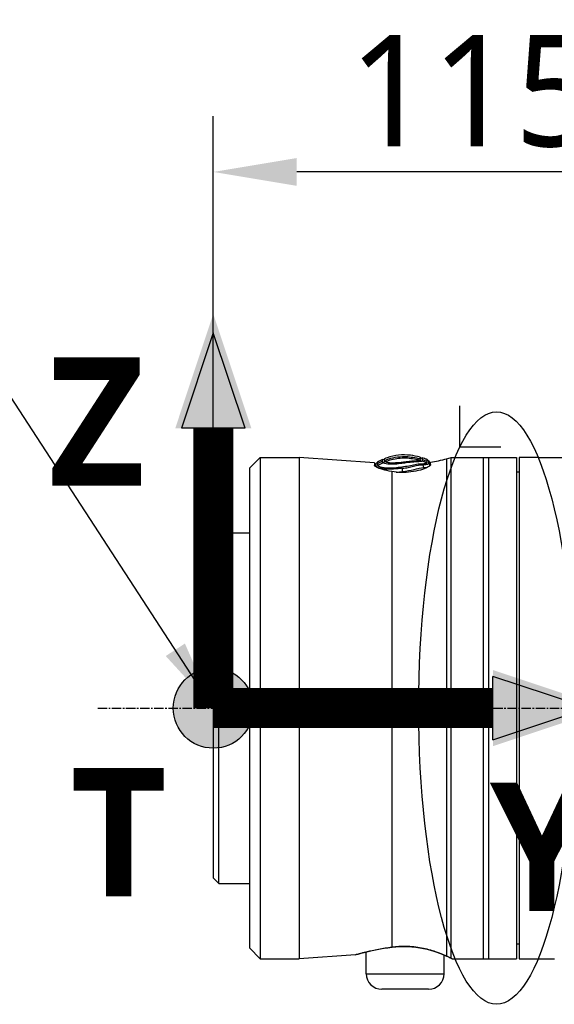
# Model space of a CAD drawing. Header units: millimetres. Extents: x 0 to 5219, y 0 to 2970.
# Tile 146 of 228: x 1741 to 1837, y 2185 to 2362. Entities that reach past the tile are written whole.
import ezdxf

# ---------------------------------------------------------------- set-up
doc = ezdxf.new("R2010")
doc.units = ezdxf.units.MM
doc.header["$LTSCALE"] = 0.2
doc.linetypes.add('CENTER2', pattern=[1.125, 0.75, -0.125, 0.125, -0.125])
for name, color, linetype in [('02_Center Line', 1, 'CENTER2'), ('07_Special Line2', 76, 'Continuous'), ('12_Before Rev.Num.', 5, 'Continuous'), ('13_After Rev.Num.', 6, 'Continuous')]:
    doc.layers.add(name, color=color, linetype=linetype)
doc.layers.add('14_Mark', color=7, linetype='Continuous', true_color=0xe03c31)
doc.styles.add('Rainbow-5.0 Style', font='malgunsl.ttf')
doc.dimstyles.new('Rainbow-5.0 Style', dxfattribs={"dimtxt": 4, "dimasz": 2.5, "dimexe": 1, "dimexo": 1, "dimgap": 1, "dimtad": 1, "dimdsep": 46, "dimtxsty": 'Rainbow-5.0 Style', "dimcen": 0, "dimclrd": 251, "dimclre": 251, "dimclrt": 7, "dimazin": 3, "dimtp": 0.1, "dimtm": 0.1, "dimtfac": 0.61, "dimtmove": 0, "dimatfit": 3, "dimfxl": 1, "dimlwd": -1, "dimlwe": -1, "dimarcsym": 1})
doc.dimstyles.new('Rainbow-5.0 Style$0', dxfattribs={"dimtxt": 4, "dimasz": 3, "dimexe": 2, "dimexo": 1, "dimgap": 0.8, "dimtad": 1, "dimzin": 9, "dimdsep": 46, "dimtxsty": 'Rainbow-5.0 Style', "dimcen": 0, "dimclrd": 251, "dimclre": 251, "dimclrt": 256, "dimadec": 1, "dimazin": 0, "dimtp": 0.1, "dimtm": 0.1, "dimtfac": 0.61, "dimtmove": 0, "dimatfit": 3, "dimfxl": 1, "dimlwd": -1, "dimlwe": -1, "dimarcsym": 1})

# ---------------------------------------------------------------- blocks, each defined once
blk = doc.blocks.new('*D88')
at = {"color": 251, "linetype": 'ByBlock', "transparency": 16777216}
for p, q in [((1775.91, 2273.4), (1775.91, 2344.18)), ((1891.21, 2290.86), (1891.21, 2344.18)), ((1876.21, 2334.18), (1790.91, 2334.18))]:
    blk.add_line(p, q, dxfattribs=at)
at = {"color": 251, "transparency": 16777216}
for points in [[(1790.91, 2336.68), (1790.91, 2331.68), (1775.91, 2334.18)], [(1876.21, 2336.68), (1876.21, 2331.68), (1891.21, 2334.18)]]:
    blk.add_solid(points, dxfattribs=at)
at = {"layer": 'Defpoints', "color": 0, "transparency": 16777216}
for p in [(1775.91, 2334.18), (1891.21, 2285.86), (1775.91, 2268.4)]:
    blk.add_point(p, dxfattribs=at)
at = {"transparency": 16777216, "insert": (1833.56, 2348.58), "char_height": 20, "attachment_point": 5, "style": 'Rainbow-5.0 Style'}
blk.add_mtext('115.3', dxfattribs=at)
blk = doc.blocks.new('A$C32c156e9')
for p, q in [((-265.05, 1540.06), (-263.11, 1542)), ((-263.11, 1542), (-263.11, 1452)), ((-263.11, 1542), (-256.13, 1542)), ((-256.13, 1542), (-256.13, 1452)), ((-242.6, 1541.05), (-256.13, 1542)), ((-229.6, 1541.78), (-228.79, 1542)), ((-228.79, 1452.1), (-228.79, 1542)), ((-228.79, 1542), (-217.05, 1542)), ((-223.05, 1542), (-223.05, 1452)), ((-222.05, 1542), (-222.05, 1452)), ((-217.05, 1542), (-217.05, 1452)), ((-216.55, 1542), (-216.55, 1452)), ((-213.55, 1542), (-216.55, 1542)), ((-213.05, 1542), (-202.13, 1542)), ((-242.6, 1541.05), (-242.6, 1540.62)), ((-232.63, 1540.81), (-232.63, 1540.56)), ((-232.5, 1540.73), (-232.5, 1541.16)), ((-229.6, 1541.78), (-229.6, 1452.47)), ((-265.05, 1540.06), (-265.05, 1453.94)), ((-239.46, 1539.48), (-239.46, 1454.07)), ((-216.55, 1539.39), (-217.05, 1539.4)), ((-271.55, 1527.5), (-270.55, 1528.5)), ((-270.55, 1465.5), (-270.55, 1528.5)), ((-270.55, 1528.5), (-265.05, 1528.5)), ((-271.55, 1527.5), (-271.55, 1466.5)), ((-271.55, 1466.5), (-270.55, 1465.5)), ((-270.55, 1465.5), (-265.05, 1465.5)), ((-265.05, 1453.94), (-263.11, 1452)), ((-216.55, 1454.61), (-217.05, 1454.6)), ((-263.11, 1452), (-256.13, 1452)), ((-245.98, 1452.71), (-256.13, 1452)), ((-244.05, 1453.21), (-244.05, 1453.21)), ((-244.05, 1449.3), (-244.05, 1453.19)), ((-230.05, 1452.67), (-230.05, 1452.67)), ((-230.05, 1449.3), (-230.05, 1452.65)), ((-228.6, 1452), (-217.05, 1452)), ((-216.55, 1452), (-213.55, 1452)), ((-213.05, 1452), (-210.24, 1452)), ((-244.05, 1449.3), (-230.05, 1449.3)), ((-232.85, 1446.5), (-241.25, 1446.5))]:
    blk.add_line(p, q)
for centre, radius, start, end in [((-241.06, 1541.96), 0.355, 255.413, 331.286), ((-237.36, 1570.76), 30, 279.3302, 285), ((-241.25, 1449.3), 2.8, 180, 270), ((-232.85, 1449.3), 2.8, 270, 0)]:
    blk.add_arc(centre, radius, start, end)
for centre, major_axis, ratio, start_param, end_param in [((-234.08, 1542.3), (0.199, 0.356), 0.831402, 2.663698, 3.987093), ((-239.81, 1530.57), (-4.56, -11.08), 0.720783, 3.806084, 3.905991), ((-239.7, 1530.08), (4.32, 11.32), 0.717713, 0.634987, 0.736919), ((-241.06, 1541.49), (-0.228, 0.283), 0.976663, 2.222442, 3.54912), ((-242.68, 1500.16), (1.52, 41.46), 0.006101, 6.130261, 6.161035), ((-239.26, 1542.25), (4.86, -0.68), 0.118536, 6.11033, 6.189694), ((-234.13, 1541.76), (0.123, 0.421), 0.70504, 2.378722, 3.696013), ((-239.53, 1455.05), (0.129, -0.992), 0.272992, 6.072165, 6.283186), ((-239.53, 1455.05), (0.129, -0.992), 0.272992, 0.000001, 0.000029), ((-229.34, 1453.43), (-0.408, -0.913), 0.834776, 6.093501, 6.09388), ((-229.34, 1453.43), (-0.408, -0.913), 0.834776, 0.000045, 0.186999)]:
    blk.add_ellipse(centre, major_axis=major_axis, ratio=ratio, start_param=start_param, end_param=end_param)
for points, knots in [([(-234.39, 1542.06), (-234.97, 1542.22), (-235.54, 1542.34), (-236.1, 1542.4), (-237.56, 1542.58), (-238.95, 1542.44), (-240.29, 1541.97), (-240.44, 1541.92), (-240.6, 1541.86), (-240.75, 1541.79)], [0.073579, 0.073579, 0.073579, 0.073579, 1.773456, 1.773456, 1.773456, 6.187837, 6.187837, 6.187837, 6.697304, 6.697304, 6.697304, 6.697304]), ([(-240.74, 1541.49), (-240.26, 1541.69), (-239.76, 1541.84), (-239.27, 1541.96), (-238.7, 1542.08), (-238.12, 1542.16), (-237.53, 1542.17), (-236.71, 1542.2), (-235.88, 1542.11), (-235.02, 1541.92), (-234.81, 1541.87), (-234.59, 1541.82), (-234.38, 1541.75)], [1.942734, 1.942734, 1.942734, 1.942734, 3.510907, 3.510907, 3.510907, 5.294969, 5.294969, 5.294969, 7.771433, 7.771433, 7.771433, 8.384461, 8.384461, 8.384461, 8.384461]), ([(-234.49, 1541.48), (-234.69, 1541.54), (-234.89, 1541.59), (-235.1, 1541.63), (-235.92, 1541.81), (-236.75, 1541.9), (-237.58, 1541.87), (-237.6, 1541.87), (-237.61, 1541.87), (-237.62, 1541.87), (-238.47, 1541.83), (-239.31, 1541.68), (-240.11, 1541.4), (-240.29, 1541.35), (-240.46, 1541.28), (-240.63, 1541.21)], [-8.25646, -8.25646, -8.25646, -8.25646, -7.624618, -7.624618, -7.624618, -5.1247, -5.1247, -5.1247, -5.082989, -5.082989, -5.082989, -2.541442, -2.541442, -2.541442, -1.992945, -1.992945, -1.992945, -1.992945]), ([(-234.39, 1542.06), (-234.39, 1542.06), (-234.39, 1542.05), (-234.39, 1542.02), (-234.39, 1542), (-234.39, 1541.97), (-234.38, 1541.92), (-234.38, 1541.88), (-234.38, 1541.82), (-234.38, 1541.75)], [0, 0, 0, 0, 1.709554, 1.709554, 1.709554, 3.419104, 3.419104, 3.419104, 5.066451, 5.066451, 5.066451, 5.066451]), ([(-233.99, 1541.94), (-233.98, 1541.94), (-233.99, 1541.91), (-233.98, 1541.84), (-233.98, 1541.81), (-233.98, 1541.73), (-233.97, 1541.68), (-233.97, 1541.63)], [-0.4980541, -0.4980541, -0.4980541, -0.4980541, -0.2482966, -0.2482966, -0.1249533, -0.1249533, -0.0001115, -0.0001115, -0.0001115, -0.0001115]), ([(-233.09, 1541.62), (-233.19, 1541.66), (-233.29, 1541.7), (-233.39, 1541.73), (-233.53, 1541.78), (-233.66, 1541.83), (-233.8, 1541.88), (-233.86, 1541.9), (-233.92, 1541.92), (-233.99, 1541.94)], [-1.0896743, -1.0896743, -1.0896743, -1.0896743, -0.7634499, -0.7634499, -0.7634499, -0.3184296, -0.3184296, -0.3184296, -0.1133023, -0.1133023, -0.1133023, -0.1133023]), ([(-213.05, 1542), (-213.05, 1542), (-213.06, 1542), (-213.11, 1542), (-213.15, 1542), (-213.24, 1542), (-213.3, 1542), (-213.42, 1542), (-213.49, 1542), (-213.55, 1542)], [0.075338, 0.075338, 0.075338, 0.075338, 0.09417251, 0.09417251, 0.11300701, 0.11300701, 0.13184151, 0.13184151, 0.15067601, 0.15067601, 0.15067601, 0.15067601]), ([(-239.46, 1539.48), (-240.07, 1539.58), (-240.63, 1539.72), (-241.53, 1539.98), (-241.92, 1540.13), (-242.46, 1540.4), (-242.59, 1540.52), (-242.6, 1540.62), (-242.6, 1540.62), (-242.6, 1540.62)], [0.1977937, 0.1977937, 0.1977937, 0.1977937, 0.387441, 0.387441, 0.5821596, 0.5821596, 0.7768781, 0.7768781, 0.7818888, 0.7818888, 0.7818888, 0.7818888]), ([(-237.53, 1540.07), (-237.53, 1540.07), (-237.54, 1540.07), (-237.54, 1540.07), (-237.89, 1540.02), (-238.24, 1539.98), (-238.58, 1539.95), (-239.34, 1539.89), (-240.05, 1539.88), (-240.63, 1539.93), (-240.63, 1539.93), (-240.64, 1539.93), (-240.64, 1539.93), (-241.49, 1540.01), (-242.07, 1540.17), (-242.19, 1540.35), (-242.19, 1540.35), (-242.19, 1540.35), (-242.19, 1540.35), (-242.24, 1540.44), (-242.26, 1540.52), (-242.26, 1540.59), (-242.25, 1540.66), (-242.24, 1540.73), (-242.25, 1540.77), (-242.26, 1540.82), (-242.26, 1540.86), (-242.26, 1540.88), (-242.26, 1540.91), (-242.26, 1540.92), (-242.26, 1540.92)], [-13.766731, -13.766731, -13.766731, -13.766731, -13.746995, -13.746995, -13.746995, -12.677572, -12.677572, -12.677572, -10.325221, -10.325221, -10.325221, -10.30933, -10.30933, -10.30933, -6.88347, -6.88347, -6.88347, -6.871665, -6.871665, -6.871665, -5.161042, -5.161042, -5.161042, -3.441356, -3.441356, -3.441356, -1.714274, -1.714274, -1.714274, 0, 0, 0, 0]), ([(-242.05, 1541.15), (-242.05, 1541.15), (-242.05, 1541.14), (-242.05, 1541.11), (-242.05, 1541.09), (-242.05, 1541.05), (-242.04, 1541.01), (-242.04, 1540.96), (-242.04, 1540.9), (-242.04, 1540.84)], [13.589461, 13.589461, 13.589461, 13.589461, 15.291102, 15.291102, 15.291102, 16.992719, 16.992719, 16.992719, 18.712231, 18.712231, 18.712231, 18.712231]), ([(-241.96, 1540.54), (-241.82, 1540.41), (-241.4, 1540.29), (-240.21, 1540.14), (-239.44, 1540.13), (-238.19, 1540.26), (-237.76, 1540.33), (-236.91, 1540.44), (-236.5, 1540.49), (-235.71, 1540.64), (-235.34, 1540.75), (-234.65, 1540.87), (-234.34, 1540.89), (-234.07, 1540.88)], [20.788081, 20.788081, 20.788081, 20.788081, 23.444982, 23.444982, 26.101901, 26.101901, 27.43036, 27.43036, 28.758819, 28.758819, 30.087278, 30.087278, 31.415738, 31.415738, 31.415738, 31.415738]), ([(-241.14, 1541.31), (-241.14, 1541.36), (-241.14, 1541.41), (-241.14, 1541.49), (-241.14, 1541.52), (-241.15, 1541.59), (-241.15, 1541.62), (-241.15, 1541.62)], [-0.5003967, -0.5003967, -0.5003967, -0.5003967, -0.3749442, -0.3749442, -0.2498089, -0.2498089, 0, 0, 0, 0]), ([(-241.04, 1541.03), (-241.07, 1541.05), (-241.09, 1541.06), (-241.1, 1541.08), (-241.12, 1541.1), (-241.13, 1541.11), (-241.13, 1541.13), (-241.14, 1541.13), (-241.14, 1541.13), (-241.14, 1541.14)], [16.2046565, 16.2046565, 16.2046565, 16.2046565, 16.5350251, 16.5350251, 16.5350251, 16.8635253, 16.8635253, 16.8635253, 16.9347143, 16.9347143, 16.9347143, 16.9347143]), ([(-234.08, 1541.36), (-234.26, 1541.24), (-234.83, 1541.23), (-235.52, 1541.18), (-235.92, 1541.15), (-236.39, 1541.1), (-236.88, 1541.03), (-237.23, 1540.99), (-237.58, 1540.94), (-237.94, 1540.9), (-238.79, 1540.79), (-239.6, 1540.74), (-240.19, 1540.81), (-240.61, 1540.86), (-240.9, 1540.94), (-241.04, 1541.03)], [6.83821, 6.83821, 6.83821, 6.83821, 9.362067, 9.362067, 9.362067, 10.842339, 10.842339, 10.842339, 11.887217, 11.887217, 11.887217, 14.411544, 14.411544, 14.411544, 16.204654, 16.204654, 16.204654, 16.204654]), ([(-240.74, 1541.32), (-240.74, 1541.35), (-240.74, 1541.38), (-240.74, 1541.44), (-240.74, 1541.46), (-240.74, 1541.49)], [0, 0, 0, 0, 0.0569111, 0.0569111, 0.1273668, 0.1273668, 0.1273668, 0.1273668]), ([(-240.63, 1541.21), (-240.66, 1541.23), (-240.68, 1541.24), (-240.7, 1541.26), (-240.72, 1541.27), (-240.73, 1541.29), (-240.73, 1541.3), (-240.73, 1541.31), (-240.74, 1541.31), (-240.74, 1541.32)], [16.1226828, 16.1226828, 16.1226828, 16.1226828, 16.4885012, 16.4885012, 16.4885012, 16.8511653, 16.8511653, 16.8511653, 16.9347143, 16.9347143, 16.9347143, 16.9347143]), ([(-238.37, 1541.05), (-238.93, 1541), (-239.45, 1540.99), (-240.22, 1541.07), (-240.49, 1541.14), (-240.63, 1541.21)], [12.517617, 12.517617, 12.517617, 12.517617, 14.410588, 14.410588, 16.122673, 16.122673, 16.122673, 16.122673]), ([(-232.5, 1540.73), (-232.5, 1540.67), (-232.54, 1540.61), (-232.72, 1540.45), (-232.88, 1540.34), (-233.4, 1540.08), (-233.82, 1539.9), (-234.82, 1539.6), (-235.39, 1539.48), (-236.57, 1539.33), (-237.15, 1539.29), (-238.33, 1539.32), (-238.91, 1539.38), (-239.46, 1539.48)], [-1.008807, -1.008807, -1.008807, -1.008807, -0.894314, -0.894314, -0.757357, -0.757357, -0.553933, -0.553933, -0.356896, -0.356896, -0.180196, -0.180196, -0.002003, -0.002003, -0.002003, -0.002003]), ([(-236.88, 1541.21), (-237.18, 1541.18), (-237.49, 1541.14), (-237.99, 1541.08), (-238.18, 1541.06), (-238.37, 1541.05)], [10.889931, 10.889931, 10.889931, 10.889931, 11.886462, 11.886462, 12.517617, 12.517617, 12.517617, 12.517617]), ([(-237.53, 1540.07), (-237.18, 1540.11), (-236.84, 1540.16), (-236.51, 1540.22), (-236.18, 1540.27), (-235.85, 1540.34), (-235.54, 1540.42), (-235.54, 1540.42), (-235.53, 1540.43), (-235.53, 1540.43), (-234.91, 1540.59), (-234.35, 1540.71), (-233.91, 1540.68)], [-41.323422, -41.323422, -41.323422, -41.323422, -40.272392, -40.272392, -40.272392, -39.2015, -39.2015, -39.2015, -39.181422, -39.181422, -39.181422, -37.039421, -37.039421, -37.039421, -37.039421]), ([(-237.52, 1539.48), (-236.81, 1539.57), (-236.1, 1539.7), (-235.46, 1539.87), (-234.82, 1540.04), (-234.24, 1540.21), (-233.77, 1540.19)], [-96.425052, -96.425052, -96.425052, -96.425052, -94.283051, -94.283051, -94.283051, -92.14105, -92.14105, -92.14105, -92.14105]), ([(-234.49, 1541.48), (-234.66, 1541.39), (-235.09, 1541.35), (-235.62, 1541.33), (-235.92, 1541.32), (-236.25, 1541.28), (-236.6, 1541.24), (-236.69, 1541.23), (-236.79, 1541.22), (-236.88, 1541.21)], [7.141582, 7.141582, 7.141582, 7.141582, 9.362054, 9.362054, 9.362054, 10.573628, 10.573628, 10.573628, 10.889931, 10.889931, 10.889931, 10.889931]), ([(-234.38, 1541.75), (-234.38, 1541.75), (-234.38, 1541.75), (-234.38, 1541.68), (-234.36, 1541.6), (-234.43, 1541.52)], [5.066455, 5.066455, 5.066455, 5.066455, 5.128657, 5.128657, 6.83821, 6.83821, 6.83821, 6.83821]), ([(-233.97, 1541.63), (-233.97, 1541.62), (-233.97, 1541.61), (-233.97, 1541.6), (-233.97, 1541.59), (-233.97, 1541.59), (-233.97, 1541.59), (-233.97, 1541.58), (-233.97, 1541.56), (-233.98, 1541.55), (-233.98, 1541.53), (-233.98, 1541.52), (-233.98, 1541.5), (-233.98, 1541.49), (-233.99, 1541.47), (-233.99, 1541.45), (-234, 1541.44), (-234.01, 1541.42), (-234.02, 1541.41), (-234.04, 1541.39), (-234.06, 1541.38), (-234.08, 1541.36)], [4.856578, 4.856578, 4.856578, 4.856578, 5.128657, 5.128657, 5.128657, 5.185049, 5.185049, 5.185049, 5.513346, 5.513346, 5.513346, 5.841966, 5.841966, 5.841966, 6.171736, 6.171736, 6.171736, 6.503514, 6.503514, 6.503514, 6.83821, 6.83821, 6.83821, 6.83821]), ([(-234.07, 1540.88), (-234.04, 1540.88), (-234.01, 1540.88), (-233.94, 1540.88), (-233.9, 1540.88), (-233.82, 1540.89), (-233.77, 1540.89), (-233.68, 1540.9), (-233.64, 1540.9), (-233.57, 1540.91), (-233.53, 1540.92), (-233.36, 1540.95), (-233.22, 1540.98), (-233.16, 1541.03)], [0, 0, 0, 0, 0.0146911, 0.0146911, 0.0270405, 0.0270405, 0.0580232, 0.0580232, 0.077436, 0.077436, 0.1037284, 0.1037284, 0.1923821, 0.1923821, 0.1923821, 0.1923821]), ([(-232.86, 1541.42), (-232.86, 1541.42), (-232.86, 1541.4), (-232.86, 1541.36), (-232.86, 1541.31), (-232.86, 1541.24), (-232.86, 1541.15), (-232.86, 1541.15), (-232.86, 1541.15), (-232.86, 1541.15), (-232.86, 1541.06), (-232.8, 1540.94), (-232.93, 1540.83), (-232.93, 1540.83), (-232.93, 1540.83), (-232.93, 1540.83), (-233, 1540.78), (-233.12, 1540.75), (-233.28, 1540.72), (-233.45, 1540.69), (-233.65, 1540.68), (-233.91, 1540.68)], [27.547428, 27.547428, 27.547428, 27.547428, 29.915632, 29.915632, 29.915632, 32.28311, 32.28311, 32.28311, 32.293424, 32.293424, 32.293424, 34.650769, 34.650769, 34.650769, 34.666423, 34.666423, 34.666423, 35.852922, 35.852922, 35.852922, 37.038768, 37.038768, 37.038768, 37.038768]), ([(-233.16, 1541.03), (-233.15, 1541.04), (-233.15, 1541.04), (-233.14, 1541.05), (-233.1, 1541.09), (-233.08, 1541.13), (-233.08, 1541.17), (-233.07, 1541.22), (-233.08, 1541.27), (-233.08, 1541.31)], [33.655801, 33.655801, 33.655801, 33.655801, 33.760716, 33.760716, 33.760716, 34.688162, 34.688162, 34.688162, 35.7207, 35.7207, 35.7207, 35.7207]), ([(-233.08, 1541.31), (-233.09, 1541.42), (-233.09, 1541.49), (-233.09, 1541.59), (-233.09, 1541.62), (-233.09, 1541.62)], [35.720723, 35.720723, 35.720723, 35.720723, 38.259702, 38.259702, 40.798705, 40.798705, 40.798705, 40.798705]), ([(-232.62, 1540.54), (-232.63, 1540.57), (-232.64, 1540.61), (-232.63, 1540.74), (-232.63, 1540.89), (-232.63, 1540.92), (-232.63, 1540.92)], [-88.15419, -88.15419, -88.15419, -88.15419, -87.395054, -87.395054, -85.022055, -82.649057, -82.649057, -82.649057, -82.649057]), ([(-238.68, 1539.37), (-238.65, 1539.37), (-238.27, 1539.39), (-237.88, 1539.43), (-237.52, 1539.48)], [-97.578245, -97.578245, -97.578245, -97.578245, -97.495612, -96.425052, -96.425052, -96.425052, -96.425052]), ([(-245.98, 1452.71), (-245.98, 1452.71), (-245.34, 1452.9), (-243.02, 1453.46), (-241.36, 1453.82), (-239.46, 1454.07)], [0.5004744, 0.5004744, 0.5004744, 0.5004744, 0.75, 0.75, 1, 1, 1, 1]), ([(-239.4, 1454.06), (-240.27, 1453.94), (-241.1, 1453.8), (-242.64, 1453.51), (-243.34, 1453.36), (-244.51, 1453.08), (-244.98, 1452.96), (-245.45, 1452.84), (-245.57, 1452.8), (-245.69, 1452.77), (-245.72, 1452.76), (-245.75, 1452.75), (-245.76, 1452.75), (-245.77, 1452.75), (-245.77, 1452.75), (-245.77, 1452.75), (-245.77, 1452.75), (-245.77, 1452.75)], [0, 0, 0, 0, 0.274315, 0.274315, 0.562905, 0.562905, 0.858069, 0.858069, 1.009002, 1.009002, 1.084664, 1.084664, 1.121817, 1.121817, 1.139947, 1.139947, 1.144153, 1.144153, 1.144153, 1.144153]), ([(-239.46, 1454.07), (-237.58, 1454.32), (-235.51, 1454.22), (-233.75, 1453.85), (-231.99, 1453.48), (-230.55, 1452.9), (-229.6, 1452.47)], [0, 0, 0, 0, 0.5, 0.5, 0.5, 1, 1, 1, 1]), ([(-229.75, 1452.52), (-230.23, 1452.73), (-230.86, 1452.99), (-232.33, 1453.49), (-233.19, 1453.73), (-235, 1454.07), (-235.96, 1454.17), (-237.75, 1454.2), (-238.6, 1454.16), (-239.4, 1454.06)], [0, 0, 0, 0, 0.299558, 0.299558, 0.604678, 0.604678, 0.889502, 0.889502, 1.141224, 1.141224, 1.141224, 1.141224]), ([(-244.05, 1453.19), (-244.59, 1453.06), (-245.01, 1452.95), (-245.46, 1452.83), (-245.58, 1452.8), (-245.7, 1452.77), (-245.73, 1452.76), (-245.75, 1452.75), (-245.76, 1452.75), (-245.77, 1452.75), (-245.77, 1452.75), (-245.77, 1452.75), (-245.77, 1452.75), (-245.77, 1452.75), (-245.77, 1452.75), (-245.77, 1452.75), (-245.77, 1452.75), (-245.78, 1452.75), (-245.78, 1452.75), (-245.78, 1452.74), (-245.78, 1452.74), (-245.78, 1452.74), (-245.79, 1452.74), (-245.8, 1452.74), (-245.81, 1452.74), (-245.87, 1452.72), (-245.91, 1452.72), (-245.97, 1452.71), (-245.97, 1452.71), (-245.98, 1452.71)], [0.5846416, 0.5846416, 0.5846416, 0.5846416, 0.8613113, 0.8613113, 1.0105651, 1.0105651, 1.0853397, 1.0853397, 1.122054, 1.122054, 1.1399903, 1.1399903, 1.1487767, 1.1487767, 1.1532307, 1.1532307, 1.1549493, 1.1549493, 1.1558139, 1.1558139, 1.1562454, 1.1562454, 1.1571231, 1.1571231, 1.1606312, 1.1606312, 1.174389, 1.174389, 1.1766412, 1.1766412, 1.1766412, 1.1766412]), ([(-228.79, 1452.1), (-228.79, 1452.05), (-228.67, 1452.02), (-228.63, 1452.01), (-228.61, 1452), (-228.6, 1452), (-228.6, 1452)], [0.0001826, 0.0001826, 0.0001826, 0.0001826, 0.3374037, 0.3374037, 0.3374037, 0.5000025, 0.5000025, 0.5000025, 0.5000025]), ([(-213.55, 1452), (-213.49, 1452), (-213.42, 1452), (-213.3, 1452), (-213.24, 1452), (-213.15, 1452), (-213.11, 1452), (-213.06, 1452), (-213.05, 1452), (-213.05, 1452)], [-0.15067601, -0.15067601, -0.15067601, -0.15067601, -0.13184151, -0.13184151, -0.11300701, -0.11300701, -0.09417251, -0.09417251, -0.075338, -0.075338, -0.075338, -0.075338])]:
    blk.add_open_spline(points, degree=3, knots=knots)
for points in [[(-242.26, 1540.92), (-242.37, 1540.8), (-242.45, 1540.6), (-242.47, 1540.44)], [(-242.05, 1541.15), (-242.12, 1541.07), (-242.19, 1540.99), (-242.26, 1540.92)], [(-241.15, 1541.62), (-241.45, 1541.48), (-241.75, 1541.32), (-242.05, 1541.15)], [(-242.04, 1540.84), (-242.04, 1540.78), (-242.04, 1540.72), (-242.03, 1540.65)], [(-242.03, 1540.65), (-242.02, 1540.62), (-242, 1540.58), (-241.96, 1540.54)], [(-240.74, 1541.49), (-240.74, 1541.69), (-240.75, 1541.79), (-240.75, 1541.79)], [(-233.16, 1541.03), (-233.46, 1541.15), (-233.77, 1541.26), (-234.08, 1541.36)], [(-233.91, 1540.69), (-233.96, 1540.75), (-234.02, 1540.82), (-234.07, 1540.88)], [(-233.97, 1541.63), (-233.67, 1541.54), (-233.37, 1541.43), (-233.08, 1541.31)], [(-233.91, 1540.68), (-233.84, 1540.56), (-233.77, 1540.35), (-233.77, 1540.19)], [(-233.77, 1540.19), (-233.53, 1540.18), (-233.32, 1540.18), (-233.15, 1540.2)], [(-232.86, 1541.42), (-232.94, 1541.49), (-233.01, 1541.55), (-233.09, 1541.62)], [(-232.63, 1540.92), (-232.63, 1541.1), (-232.72, 1541.3), (-232.86, 1541.42)], [(-232.63, 1540.92), (-232.63, 1540.92), (-232.63, 1540.92), (-232.63, 1540.92)], [(-237.52, 1539.48), (-237.52, 1539.66), (-237.53, 1539.92), (-237.53, 1540.07)], [(-228.78, 1452.07), (-228.99, 1452.17), (-229.32, 1452.33), (-229.75, 1452.52)], [(-229.6, 1452.47), (-229.27, 1452.32), (-229, 1452.2), (-228.79, 1452.1)], [(-228.6, 1452), (-228.6, 1452), (-228.6, 1452), (-228.62, 1452.01)]]:
    blk.add_open_spline(points, degree=3)
at = {"layer": '02_Center Line', "ltscale": 11.288275}
blk.add_line((-292.33, 1497), (-78.04, 1497), dxfattribs=at)
blk = doc.blocks.new('A$C19ebd0c3_1234')
for q in [(46.93, -0.78), (54.3, 6.59)]:
    blk.add_line((46.93, 6.59), q)
blk.add_ellipse((0, 0), major_axis=(53.19, 0), ratio=0.263273)
blk = doc.blocks.new('A$C46360d6a')
at = {"layer": '07_Special Line2'}
blk.add_hatch(color=256, dxfattribs=at).paths.add_polyline_path([(49.16, 0), (34.9, 4.75), (34.9, -4.75)])
at = {"layer": '12_Before Rev.Num.'}
blk.add_hatch(color=256, dxfattribs=at).paths.add_polyline_path([(0, 49.16), (-4.75, 34.9), (4.75, 34.9)])
at = {"layer": '14_Mark'}
h = blk.add_hatch(color=256, dxfattribs=at)
h.dxf.hatch_style = 1
h.paths.add_polyline_path([(5, 0, 1), (-5, 0, 1)])
at = {"layer": '07_Special Line2'}
for p, q in [((34.9, -3.96), (34.9, 3.96)), ((46.78, 0), (34.9, 3.96)), ((34.9, -3.96), (46.78, 0))]:
    blk.add_line(p, q, dxfattribs=at)
at = {"layer": '07_Special Line2', "const_width": 5}
blk.add_lwpolyline([(34.9, 0), (0, 0)], dxfattribs=at)
at = {"layer": '12_Before Rev.Num.'}
for p, q in [((0, 46.78), (-3.96, 34.9)), ((3.96, 34.9), (0, 46.78)), ((3.96, 34.9), (-3.96, 34.9))]:
    blk.add_line(p, q, dxfattribs=at)
at = {"layer": '12_Before Rev.Num.', "const_width": 5}
blk.add_lwpolyline([(0, 34.9), (0, 0)], dxfattribs=at)
at = {"layer": '14_Mark'}
blk.add_circle((0, 0), 5, dxfattribs=at)
at = {"layer": '07_Special Line2', "insert": (34.53, -17.31), "char_height": 16, "attachment_point": 4, "style": 'Rainbow-5.0 Style'}
blk.add_mtext('{\\fMalgun Gothic Semilight|b1|i0|c129|p50;Y}', dxfattribs=at)
at = {"layer": '12_Before Rev.Num.', "insert": (-20.59, 35.73), "char_height": 16, "attachment_point": 4, "style": 'Rainbow-5.0 Style'}
blk.add_mtext('{\\fMalgun Gothic Semilight|b1|i0|c129|p50;Z}', dxfattribs=at)
at = {"layer": '14_Mark', "insert": (-17.84, -15.46), "char_height": 16, "attachment_point": 4, "style": 'Rainbow-5.0 Style'}
blk.add_mtext('{\\fMalgun Gothic Semilight|b1|i0|c129|p50;T}', dxfattribs=at)

msp = doc.modelspace()

# ---------------------------------------------------------------- block references
at = {"xscale": 1.44, "yscale": 1.44, "zscale": 1.44}
msp.add_blockref('A$C46360d6a', (1775.908, 2237.896), dxfattribs=at)
msp.add_blockref('A$C32c156e9', (2047.458, 740.896))
at = {"layer": '13_After Rev.Num.', "rotation": 90}
msp.add_blockref('A$C19ebd0c3_1234', (1826.84, 2237.896), dxfattribs=at)

# ---------------------------------------------------------------- dimensions: what is measured, and where the dimension line sits
dim = msp.add_linear_dim(base=(1775.908, 2334.176), p1=(1891.208, 2285.865), p2=(1775.908, 2268.396), dimstyle='Rainbow-5.0 Style$0', override={"dimscale": 5, "dimtol": 0, "dimlim": 0, "dimtp": 0.1, "dimtm": 0.1, "dimtfac": 0.61, "dimtdec": 2, "dimtolj": 0, "dimtzin": 8})
dim.commit()
dim.dimension.update_dxf_attribs({"geometry": '*D88', "text_midpoint": (1833.558, 2348.577)})

# ---------------------------------------------------------------- leaders
msp.add_leader([(1775.908, 2237.896), (1713.317, 2333.919), (1700.817, 2333.919)], dimstyle='Rainbow-5.0 Style', override={"dimscale": 5})

doc.saveas('drawing.dxf')
